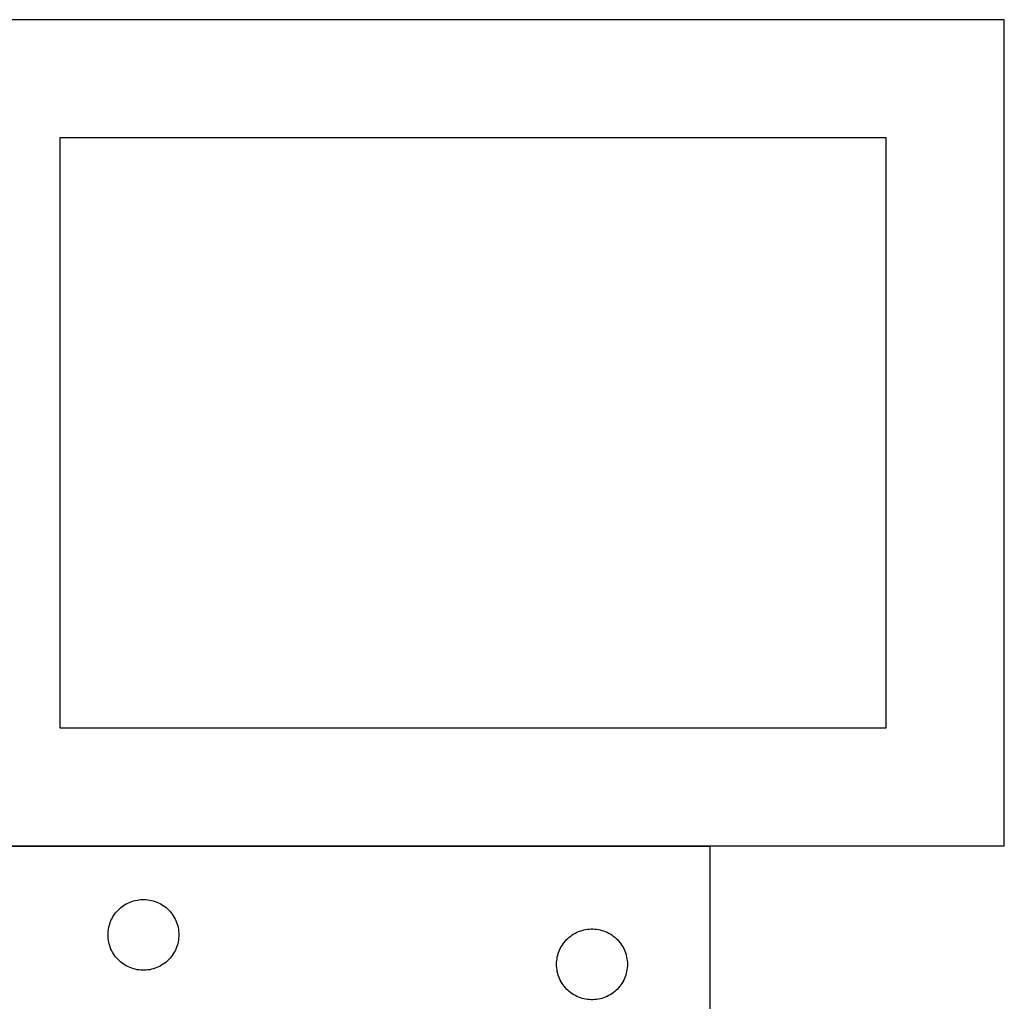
# Model space of a CAD drawing. Header units: millimetres. Extents: x 7 to 1493, y 7 to 2993.
# Tile 15 of 16: x 740 to 1157, y 2576 to 2992. Entities that reach past the tile are written whole.
import ezdxf

# ---------------------------------------------------------------- set-up
doc = ezdxf.new("R2010")
doc.units = ezdxf.units.MM
doc.layers.add('COMMON', color=5, linetype='CONTINUOUS', true_color=0x0000ff)
doc.layers.add('CUT', color=7, linetype='CONTINUOUS', true_color=0x000000)

msp = doc.modelspace()

# ---------------------------------------------------------------- linework, layer by layer
at = {"layer": 'COMMON'}
msp.add_line((732.489008, 2641.890767), (1032.489008, 2641.890767), dxfattribs=at)
at = {"layer": 'CUT'}
for p, q in [((1157.136121, 2991.990768), (707.136121, 2991.990768)), ((1157.136121, 2641.990768), (1157.136121, 2991.990768)), ((1107.136121, 2941.990768), (757.136121, 2941.990768)), ((757.136121, 2941.990768), (757.136121, 2691.990768)), ((1107.136121, 2691.990768), (1107.136121, 2941.990768)), ((757.136121, 2691.990768), (1107.136121, 2691.990768)), ((707.136121, 2641.990768), (1157.136121, 2641.990768)), ((1032.489008, 2641.790767), (732.489008, 2641.790767)), ((1032.489008, 2391.790767), (1032.489008, 2641.790767)), ((789.799796, 2619.047736), (790.563032, 2619.166607)), ((790.563032, 2619.166607), (791.331376, 2619.24603)), ((791.331376, 2619.24603), (792.102789, 2619.285794)), ((792.102789, 2619.285794), (792.875226, 2619.285794)), ((792.875226, 2619.285794), (793.64664, 2619.24603)), ((793.64664, 2619.24603), (794.414983, 2619.166607)), ((794.414983, 2619.166607), (795.178219, 2619.047736)), ((781.746725, 2614.759929), (782.299908, 2615.299047)), ((782.299908, 2615.299047), (782.88011, 2615.808973)), ((782.88011, 2615.808973), (783.485793, 2616.288355)), ((783.485793, 2616.288355), (784.115352, 2616.735922)), ((784.115352, 2616.735922), (784.767116, 2617.150486)), ((784.767116, 2617.150486), (785.439357, 2617.530949)), ((785.439357, 2617.530949), (786.130292, 2617.876301)), ((786.130292, 2617.876301), (786.838089, 2618.185626)), ((786.838089, 2618.185626), (787.560872, 2618.458105)), ((787.560872, 2618.458105), (788.296723, 2618.693015)), ((788.296723, 2618.693015), (789.043692, 2618.889732)), ((789.043692, 2618.889732), (789.799796, 2619.047736)), ((795.178219, 2619.047736), (795.934324, 2618.889732)), ((795.934324, 2618.889732), (796.681292, 2618.693015)), ((796.681292, 2618.693015), (797.417143, 2618.458105)), ((797.417143, 2618.458105), (798.139926, 2618.185626)), ((798.139926, 2618.185626), (798.847724, 2617.876301)), ((798.847724, 2617.876301), (799.538659, 2617.530949)), ((799.538659, 2617.530949), (800.2109, 2617.150486)), ((800.2109, 2617.150486), (800.862663, 2616.735922)), ((800.862663, 2616.735922), (801.492222, 2616.288355)), ((801.492222, 2616.288355), (802.097905, 2615.808973)), ((802.097905, 2615.808973), (802.678108, 2615.299047)), ((802.678108, 2615.299047), (803.23129, 2614.759929)), ((778.744254, 2610.297575), (779.071701, 2610.997174)), ((779.071701, 2610.997174), (779.434729, 2611.678988)), ((779.434729, 2611.678988), (779.832374, 2612.34121)), ((779.832374, 2612.34121), (780.263583, 2612.982083)), ((780.263583, 2612.982083), (780.727211, 2613.599909)), ((780.727211, 2613.599909), (781.222029, 2614.193049)), ((781.222029, 2614.193049), (781.746725, 2614.759929)), ((803.23129, 2614.759929), (803.755987, 2614.193049)), ((803.755987, 2614.193049), (804.250805, 2613.599909)), ((804.250805, 2613.599909), (804.714433, 2612.982083)), ((804.714433, 2612.982083), (805.145641, 2612.34121)), ((805.145641, 2612.34121), (805.543286, 2611.678988)), ((805.543286, 2611.678988), (805.906314, 2610.997174)), ((805.906314, 2610.997174), (806.233761, 2610.297575)), ((777.667689, 2606.599125), (777.806172, 2607.359048)), ((777.806172, 2607.359048), (777.983592, 2608.110834)), ((777.983592, 2608.110834), (778.199477, 2608.852489)), ((778.199477, 2608.852489), (778.453255, 2609.582048)), ((778.453255, 2609.582048), (778.744254, 2610.297575)), ((806.233761, 2610.297575), (806.52476, 2609.582048)), ((806.52476, 2609.582048), (806.778538, 2608.852489)), ((806.778538, 2608.852489), (806.994424, 2608.110834)), ((806.994424, 2608.110834), (807.171843, 2607.359048)), ((807.171843, 2607.359048), (807.310326, 2606.599125)), ((979.799796, 2606.547736), (980.563032, 2606.666607)), ((980.563032, 2606.666607), (981.331376, 2606.74603)), ((981.331376, 2606.74603), (982.102789, 2606.785794)), ((982.102789, 2606.785794), (982.875226, 2606.785794)), ((982.875226, 2606.785794), (983.64664, 2606.74603)), ((983.64664, 2606.74603), (984.414983, 2606.666607)), ((984.414983, 2606.666607), (985.178219, 2606.547736)), ((777.489008, 2604.290767), (777.508896, 2605.062948)), ((777.508896, 2603.518585), (777.489008, 2604.290767)), ((777.508896, 2605.062948), (777.56851, 2605.833082)), ((777.56851, 2602.748452), (777.508896, 2603.518585)), ((777.56851, 2605.833082), (777.667689, 2606.599125)), ((777.667689, 2601.982408), (777.56851, 2602.748452)), ((807.310326, 2606.599125), (807.409506, 2605.833082)), ((807.409506, 2602.748452), (807.310326, 2601.982408)), ((807.409506, 2605.833082), (807.469119, 2605.062948)), ((807.469119, 2603.518585), (807.409506, 2602.748452)), ((807.469119, 2605.062948), (807.489008, 2604.290767)), ((807.489008, 2604.290767), (807.469119, 2603.518585)), ((971.746725, 2602.259929), (972.299908, 2602.799047)), ((972.299908, 2602.799047), (972.88011, 2603.308973)), ((972.88011, 2603.308973), (973.485793, 2603.788355)), ((973.485793, 2603.788355), (974.115352, 2604.235922)), ((974.115352, 2604.235922), (974.767116, 2604.650486)), ((974.767116, 2604.650486), (975.439357, 2605.030949)), ((975.439357, 2605.030949), (976.130292, 2605.376301)), ((976.130292, 2605.376301), (976.838089, 2605.685626)), ((976.838089, 2605.685626), (977.560872, 2605.958105)), ((977.560872, 2605.958105), (978.296723, 2606.193015)), ((978.296723, 2606.193015), (979.043692, 2606.389732)), ((979.043692, 2606.389732), (979.799796, 2606.547736)), ((985.178219, 2606.547736), (985.934324, 2606.389732)), ((985.934324, 2606.389732), (986.681292, 2606.193015)), ((986.681292, 2606.193015), (987.417143, 2605.958105)), ((987.417143, 2605.958105), (988.139926, 2605.685626)), ((988.139926, 2605.685626), (988.847724, 2605.376301)), ((988.847724, 2605.376301), (989.538659, 2605.030949)), ((989.538659, 2605.030949), (990.2109, 2604.650486)), ((990.2109, 2604.650486), (990.862663, 2604.235922)), ((990.862663, 2604.235922), (991.492222, 2603.788355)), ((991.492222, 2603.788355), (992.097905, 2603.308973)), ((992.097905, 2603.308973), (992.678108, 2602.799047)), ((992.678108, 2602.799047), (993.23129, 2602.259929)), ((777.806172, 2601.222486), (777.667689, 2601.982408)), ((777.983592, 2600.4707), (777.806172, 2601.222486)), ((778.199477, 2599.729044), (777.983592, 2600.4707)), ((778.453255, 2598.999485), (778.199477, 2599.729044)), ((778.744254, 2598.283958), (778.453255, 2598.999485)), ((779.071701, 2597.58436), (778.744254, 2598.283958)), ((806.233761, 2598.283958), (805.906314, 2597.58436)), ((806.52476, 2598.999485), (806.233761, 2598.283958)), ((806.778538, 2599.729044), (806.52476, 2598.999485)), ((806.994424, 2600.4707), (806.778538, 2599.729044)), ((807.171843, 2601.222486), (806.994424, 2600.4707)), ((807.310326, 2601.982408), (807.171843, 2601.222486)), ((968.744254, 2597.797575), (969.071701, 2598.497174)), ((969.071701, 2598.497174), (969.434729, 2599.178988)), ((969.434729, 2599.178988), (969.832374, 2599.84121)), ((969.832374, 2599.84121), (970.263583, 2600.482083)), ((970.263583, 2600.482083), (970.727211, 2601.099909)), ((970.727211, 2601.099909), (971.222029, 2601.693049)), ((971.222029, 2601.693049), (971.746725, 2602.259929)), ((993.23129, 2602.259929), (993.755987, 2601.693049)), ((993.755987, 2601.693049), (994.250805, 2601.099909)), ((994.250805, 2601.099909), (994.714433, 2600.482083)), ((994.714433, 2600.482083), (995.145641, 2599.84121)), ((995.145641, 2599.84121), (995.543286, 2599.178988)), ((995.543286, 2599.178988), (995.906314, 2598.497174)), ((995.906314, 2598.497174), (996.233761, 2597.797575)), ((779.434729, 2596.902546), (779.071701, 2597.58436)), ((779.832374, 2596.240324), (779.434729, 2596.902546)), ((780.263583, 2595.59945), (779.832374, 2596.240324)), ((780.727211, 2594.981625), (780.263583, 2595.59945)), ((781.222029, 2594.388485), (780.727211, 2594.981625)), ((781.746725, 2593.821604), (781.222029, 2594.388485)), ((803.755987, 2594.388485), (803.23129, 2593.821604)), ((804.250805, 2594.981625), (803.755987, 2594.388485)), ((804.714433, 2595.59945), (804.250805, 2594.981625)), ((805.145641, 2596.240324), (804.714433, 2595.59945)), ((805.543286, 2596.902546), (805.145641, 2596.240324)), ((805.906314, 2597.58436), (805.543286, 2596.902546)), ((967.667689, 2594.099125), (967.806172, 2594.859048)), ((967.806172, 2594.859048), (967.983592, 2595.610834)), ((967.983592, 2595.610834), (968.199477, 2596.352489)), ((968.199477, 2596.352489), (968.453255, 2597.082048)), ((968.453255, 2597.082048), (968.744254, 2597.797575)), ((996.233761, 2597.797575), (996.52476, 2597.082048)), ((996.52476, 2597.082048), (996.778538, 2596.352489)), ((996.778538, 2596.352489), (996.994424, 2595.610834)), ((996.994424, 2595.610834), (997.171843, 2594.859048)), ((997.171843, 2594.859048), (997.310326, 2594.099125)), ((782.299908, 2593.282486), (781.746725, 2593.821604)), ((782.88011, 2592.77256), (782.299908, 2593.282486)), ((783.485793, 2592.293178), (782.88011, 2592.77256)), ((784.115352, 2591.845612), (783.485793, 2592.293178)), ((784.767116, 2591.431047), (784.115352, 2591.845612)), ((785.439357, 2591.050585), (784.767116, 2591.431047)), ((786.130292, 2590.705233), (785.439357, 2591.050585)), ((786.838089, 2590.395907), (786.130292, 2590.705233)), ((787.560872, 2590.123428), (786.838089, 2590.395907)), ((788.296723, 2589.888519), (787.560872, 2590.123428)), ((797.417143, 2590.123428), (796.681292, 2589.888519)), ((798.139926, 2590.395907), (797.417143, 2590.123428)), ((798.847724, 2590.705233), (798.139926, 2590.395907)), ((799.538659, 2591.050585), (798.847724, 2590.705233)), ((800.2109, 2591.431047), (799.538659, 2591.050585)), ((800.862663, 2591.845612), (800.2109, 2591.431047)), ((801.492222, 2592.293178), (800.862663, 2591.845612)), ((802.097905, 2592.77256), (801.492222, 2592.293178)), ((802.678108, 2593.282486), (802.097905, 2592.77256)), ((803.23129, 2593.821604), (802.678108, 2593.282486)), ((967.489008, 2591.790767), (967.508896, 2592.562948)), ((967.508896, 2591.018585), (967.489008, 2591.790767)), ((967.508896, 2592.562948), (967.56851, 2593.333082)), ((967.56851, 2590.248452), (967.508896, 2591.018585)), ((967.56851, 2593.333082), (967.667689, 2594.099125)), ((967.667689, 2589.482408), (967.56851, 2590.248452)), ((997.310326, 2594.099125), (997.409506, 2593.333082)), ((997.409506, 2590.248452), (997.310326, 2589.482408)), ((997.409506, 2593.333082), (997.469119, 2592.562948)), ((997.469119, 2591.018585), (997.409506, 2590.248452)), ((997.469119, 2592.562948), (997.489008, 2591.790767)), ((997.489008, 2591.790767), (997.469119, 2591.018585)), ((789.043692, 2589.691801), (788.296723, 2589.888519)), ((789.799796, 2589.533797), (789.043692, 2589.691801)), ((790.563032, 2589.414927), (789.799796, 2589.533797)), ((791.331376, 2589.335504), (790.563032, 2589.414927)), ((792.102789, 2589.29574), (791.331376, 2589.335504)), ((792.875226, 2589.29574), (792.102789, 2589.29574)), ((793.64664, 2589.335504), (792.875226, 2589.29574)), ((794.414983, 2589.414927), (793.64664, 2589.335504)), ((795.178219, 2589.533797), (794.414983, 2589.414927)), ((795.934324, 2589.691801), (795.178219, 2589.533797)), ((796.681292, 2589.888519), (795.934324, 2589.691801)), ((967.806172, 2588.722486), (967.667689, 2589.482408)), ((967.983592, 2587.9707), (967.806172, 2588.722486)), ((968.199477, 2587.229044), (967.983592, 2587.9707)), ((968.453255, 2586.499485), (968.199477, 2587.229044)), ((968.744254, 2585.783958), (968.453255, 2586.499485)), ((969.071701, 2585.08436), (968.744254, 2585.783958)), ((996.233761, 2585.783958), (995.906314, 2585.08436)), ((996.52476, 2586.499485), (996.233761, 2585.783958)), ((996.778538, 2587.229044), (996.52476, 2586.499485)), ((996.994424, 2587.9707), (996.778538, 2587.229044)), ((997.171843, 2588.722486), (996.994424, 2587.9707)), ((997.310326, 2589.482408), (997.171843, 2588.722486)), ((969.434729, 2584.402546), (969.071701, 2585.08436)), ((969.832374, 2583.740324), (969.434729, 2584.402546)), ((970.263583, 2583.09945), (969.832374, 2583.740324)), ((970.727211, 2582.481625), (970.263583, 2583.09945)), ((971.222029, 2581.888485), (970.727211, 2582.481625)), ((971.746725, 2581.321604), (971.222029, 2581.888485)), ((993.755987, 2581.888485), (993.23129, 2581.321604)), ((994.250805, 2582.481625), (993.755987, 2581.888485)), ((994.714433, 2583.09945), (994.250805, 2582.481625)), ((995.145641, 2583.740324), (994.714433, 2583.09945)), ((995.543286, 2584.402546), (995.145641, 2583.740324)), ((995.906314, 2585.08436), (995.543286, 2584.402546)), ((972.299908, 2580.782486), (971.746725, 2581.321604)), ((972.88011, 2580.27256), (972.299908, 2580.782486)), ((973.485793, 2579.793178), (972.88011, 2580.27256)), ((974.115352, 2579.345612), (973.485793, 2579.793178)), ((974.767116, 2578.931047), (974.115352, 2579.345612)), ((975.439357, 2578.550585), (974.767116, 2578.931047)), ((976.130292, 2578.205233), (975.439357, 2578.550585)), ((976.838089, 2577.895907), (976.130292, 2578.205233)), ((977.560872, 2577.623428), (976.838089, 2577.895907)), ((978.296723, 2577.388519), (977.560872, 2577.623428)), ((987.417143, 2577.623428), (986.681292, 2577.388519)), ((988.139926, 2577.895907), (987.417143, 2577.623428)), ((988.847724, 2578.205233), (988.139926, 2577.895907)), ((989.538659, 2578.550585), (988.847724, 2578.205233)), ((990.2109, 2578.931047), (989.538659, 2578.550585)), ((990.862663, 2579.345612), (990.2109, 2578.931047)), ((991.492222, 2579.793178), (990.862663, 2579.345612)), ((992.097905, 2580.27256), (991.492222, 2579.793178)), ((992.678108, 2580.782486), (992.097905, 2580.27256)), ((993.23129, 2581.321604), (992.678108, 2580.782486)), ((979.043692, 2577.191801), (978.296723, 2577.388519)), ((979.799796, 2577.033797), (979.043692, 2577.191801)), ((980.563032, 2576.914927), (979.799796, 2577.033797)), ((981.331376, 2576.835504), (980.563032, 2576.914927)), ((982.102789, 2576.79574), (981.331376, 2576.835504)), ((982.875226, 2576.79574), (982.102789, 2576.79574)), ((983.64664, 2576.835504), (982.875226, 2576.79574)), ((984.414983, 2576.914927), (983.64664, 2576.835504)), ((985.178219, 2577.033797), (984.414983, 2576.914927)), ((985.934324, 2577.191801), (985.178219, 2577.033797)), ((986.681292, 2577.388519), (985.934324, 2577.191801))]:
    msp.add_line(p, q, dxfattribs=at)

doc.saveas('drawing.dxf')
